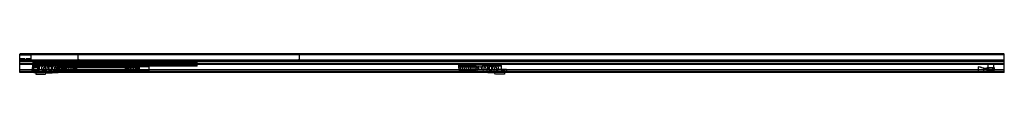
# Model space of a CAD drawing. Header units: millimetres. Extents: x 0 to 3400, y -5 to 64.
import ezdxf

# ---------------------------------------------------------------- set-up
doc = ezdxf.new("R2010")
doc.units = ezdxf.units.MM
doc.header["$LTSCALE"] = 10
doc.linetypes.add('ALLCAD_Strich', pattern=[0.2, 0.15, -0.05])
doc.layers.add('BESCH_KONT_sich_schn_ansi_2d', color=40, linetype='Continuous')

msp = doc.modelspace()

# ---------------------------------------------------------------- linework, layer by layer
at = {"layer": 'BESCH_KONT_sich_schn_ansi_2d', "linetype": 'ALLCAD_Strich', "extrusion": (0, 1, -2.22045e-16)}
for p, q in [((3400, 64.5), (0, 64.5)), ((0, 42.7), (0, 64.5)), ((3400, 61.5), (0, 61.5)), ((40, 60), (0, 60)), ((3400, 42.7), (0, 42.7)), ((0, 42), (0, 42.7)), ((40, 42.5), (0, 42.5)), ((3400, 42), (0, 42)), ((0, 2), (0, 42)), ((40, 41), (0, 41)), ((3400, 40.9), (0, 40.9)), ((3400, 40.2), (0, 40.2)), ((3400, 40), (0, 40)), ((40, 40), (0, 40)), ((3400, 38.5), (0, 38.5)), ((10, 47.5), (2.5, 47.5)), ((2.5, 42.5), (2.5, 47.5)), ((7, 41), (7, 47.5)), ((17.5, 47.5), (10, 47.5)), ((13, 41), (13, 47.5)), ((17.5, 42.5), (17.5, 47.5)), ((30, 47.5), (22.5, 47.5)), ((22.5, 42.5), (22.5, 47.5)), ((27, 41), (27, 47.5)), ((37.5, 47.5), (30, 47.5)), ((33, 41), (33, 47.5)), ((37.5, 42.5), (37.5, 47.5)), ((40, 40), (40, 60)), ((40, 41), (40, 41)), ((40, 41), (40, 41)), ((40, 41), (40, 41)), ((40, 41), (40, 41)), ((40, 41), (40, 41)), ((40, 41), (40, 41)), ((40, 41), (40, 41)), ((40, 41), (40, 41)), ((40, 41), (40, 41)), ((40, 41), (40, 41)), ((40, 41), (40, 41)), ((40, 41), (40, 41)), ((40, 41), (40, 41)), ((40, 41), (40, 41)), ((40, 41), (40, 41)), ((40, 41), (40, 41)), ((40, 41), (40, 41)), ((40, 41), (40, 41)), ((40, 41), (40, 41)), ((40, 41), (40, 41)), ((40, 41), (40, 41)), ((40, 41), (40, 41)), ((40, 41), (40, 41)), ((40, 41), (40, 41)), ((40, 41), (40, 41)), ((40, 41), (40, 41)), ((40, 41), (40, 41)), ((40, 41), (40, 41)), ((40, 41), (40, 41)), ((40, 41), (40, 41)), ((40, 41), (40, 41)), ((40, 41), (40, 41)), ((40, 41), (40, 41)), ((40, 41), (40, 41)), ((613, 36.4), (47, 36.4)), ((47, 30.4), (47, 36.4)), ((613, 35.9), (47, 35.9)), ((64.5, 36.4), (64.5, 31.9)), ((67.5, 36.4), (67.5, 31.9)), ((134.5, 36.4), (134.5, 31.9)), ((137.5, 36.4), (137.5, 31.9)), ((202, 45), (202, 61.5)), ((966, 61.5), (202, 61.5)), ((202, 45), (205, 45)), ((204.5, 36.4), (204.5, 31.9)), ((205, 45), (205, 45)), ((205, 45), (205, 45)), ((205, 45), (205, 45)), ((205, 45), (205, 45)), ((205, 45), (205, 45)), ((205, 45), (205, 45)), ((205, 45), (205, 45)), ((205, 45), (205, 45)), ((205, 45), (205, 45)), ((205, 45), (205, 45)), ((205, 45), (205, 45)), ((205, 45), (205, 45)), ((205, 45), (205, 45)), ((205, 45), (205, 45)), ((205, 45), (205, 45)), ((205, 45), (205, 45)), ((205, 45), (205, 45)), ((205, 45), (205, 45)), ((205, 45), (205, 45)), ((205, 45), (205, 45)), ((205, 45), (205, 45)), ((205, 45), (205, 45)), ((205, 45), (205, 45)), ((205, 45), (205, 45)), ((205, 45), (205, 45)), ((205, 45), (205, 45)), ((205, 45), (205, 45)), ((205, 45), (205, 45)), ((205, 45), (205, 45)), ((205, 45), (205, 45)), ((205, 45), (205, 40)), ((963, 40), (205, 40)), ((207.5, 36.4), (207.5, 31.9)), ((310.5, 36.4), (310.5, 31.9)), ((313.5, 36.4), (313.5, 31.9)), ((380.5, 36.4), (380.5, 31.9)), ((383.5, 36.4), (383.5, 31.9)), ((450.5, 36.4), (450.5, 31.9)), ((453.5, 36.4), (453.5, 31.9)), ((520.5, 36.4), (520.5, 31.9)), ((523.5, 36.4), (523.5, 31.9)), ((590.5, 36.4), (590.5, 31.9)), ((593.5, 36.4), (593.5, 31.9)), ((613, 30.4), (613, 36.4)), ((963, 40), (963, 45)), ((963, 45), (966, 45)), ((966, 45), (966, 61.5)), ((3400, 42.7), (3400, 64.5)), ((3400, 42), (3400, 42.7)), ((3400, 2), (3400, 42)), ((0, 32), (0, 32)), ((0, 32), (0, 32)), ((0, 32), (0, 32)), ((0, 32), (0, 32)), ((0, 32), (0, 32)), ((0, 32), (0, 32)), ((0, 32), (0, 32)), ((0, 32), (0, 32)), ((0, 32), (0, 32)), ((0, 32), (0, 32)), ((0, 32), (0, 32)), ((0, 32), (0, 32)), ((0, 32), (0, 32)), ((0, 32), (0, 32)), ((0, 32), (0, 32)), ((0, 32), (0, 32)), ((0, 32), (0, 32)), ((0, 32), (0, 32)), ((0, 32), (0, 32)), ((0, 32), (0, 32)), ((0, 32), (0, 32)), ((0, 32), (0, 32)), ((0, 32), (0, 32)), ((0, 32), (0, 32)), ((0, 32), (0, 32)), ((0, 32), (0, 32)), ((0, 32), (0, 32)), ((0, 32), (0, 32)), ((0, 32), (0, 32)), ((0, 32), (0, 32)), ((0, 32), (0, 32)), ((3400, 32), (0, 32)), ((3400, 29.5), (0, 29.5)), ((3400, 28), (0, 28)), ((3400, 9), (0, 9)), ((3400, 4), (0, 4)), ((3400, 2.5), (0, 2.5)), ((3400, 2), (0, 2)), ((0, 0), (0, 2)), ((3400, 0), (0, 0)), ((45.5, 18), (43, 18)), ((43, 18), (43, 8.5)), ((43, 8.5), (47.3, 8.5)), ((43, 5), (43, 8.5)), ((43, 8), (45, 8)), ((43, 6.5), (45, 6.5)), ((43, 5), (43, 5)), ((43, 5), (43, 5)), ((43, 5), (43, 5)), ((43, 5), (43, 5)), ((43, 5), (43, 5)), ((43, 5), (43, 5)), ((43, 5), (43, 5)), ((43, 5), (43, 5)), ((43, 5), (43, 5)), ((43, 5), (43, 5)), ((43, 5), (43, 5)), ((43, 5), (43, 5)), ((43, 5), (43, 5)), ((43, 5), (43, 5)), ((43, 5), (43, 5)), ((43, 5), (43, 5)), ((43, 5), (43, 5)), ((43, 5), (43, 5)), ((43, 5), (43, 5)), ((43, 5), (43, 5)), ((43, 5), (43, 5)), ((43, 5), (43, 5)), ((43, 5), (43, 5)), ((43, 5), (43, 5)), ((43, 5), (43, 5)), ((43, 5), (43, 5)), ((43, 5), (43, 5)), ((43, 5), (43, 5)), ((43, 5), (43, 5)), ((43, 5), (43, 5)), ((43, 0), (43, 5)), ((43, 5), (67, 5)), ((45, 3), (43, 3)), ((45, 3), (43, 3)), ((45, 8.5), (45, 16)), ((45, 16), (45.5, 16)), ((45, 6.5), (45, 8.5)), ((47.3, 6.5), (45, 6.5)), ((45, 6.5), (45, 3)), ((45, 6.5), (45, 3)), ((45.3, 14.5), (47.3, 14.5)), ((45.3, 6.5), (45.3, 14.5)), ((45.5, 16), (45.5, 29)), ((64.5, 29), (45.5, 29)), ((64.5, 18), (45.5, 18)), ((64.5, 16), (45.5, 16)), ((613, 31.9), (47, 31.9)), ((613, 31.4), (47, 31.4)), ((613, 30.9), (47, 30.9)), ((613, 30.4), (47, 30.4)), ((47, 28.9), (47, 30.4)), ((613, 28.9), (47, 28.9)), ((47, 22.9), (47, 28.9)), ((47, 27.9), (47, 27.9)), ((47, 27.9), (47, 27.9)), ((47, 27.9), (47, 27.9)), ((47, 27.9), (47, 27.9)), ((47, 27.9), (47, 27.9)), ((47, 27.9), (47, 27.9)), ((47, 27.9), (47, 27.9)), ((47, 27.9), (47, 27.9)), ((47, 27.9), (47, 27.9)), ((47, 27.9), (613, 27.9)), ((47, 27.9), (47, 27.9)), ((47, 27.9), (47, 27.9)), ((47, 27.9), (47, 27.9)), ((47, 27.9), (47, 27.9)), ((47, 27.9), (47, 27.9)), ((47, 27.9), (47, 27.9)), ((47, 27.9), (47, 27.9)), ((47, 27.9), (47, 27.9)), ((47, 27.9), (47, 27.9)), ((47, 27.9), (47, 27.9)), ((47, 27.9), (47, 27.9)), ((47, 27.9), (47, 27.9)), ((47, 27.9), (47, 27.9)), ((47, 27.9), (47, 27.9)), ((47, 27.9), (47, 27.9)), ((47, 27.9), (47, 27.9)), ((47, 27.9), (47, 27.9)), ((47, 27.9), (47, 27.9)), ((47, 27.9), (47, 27.9)), ((47, 27.9), (47, 27.9)), ((47, 27.9), (47, 27.9)), ((47, 23.9), (613, 23.9)), ((613, 22.9), (47, 22.9)), ((47, 22.4), (47, 22.9)), ((151, 22.4), (47, 22.4)), ((47.3, 14.5), (47.3, 8.5)), ((47.3, 6.5), (47.3, 8.5)), ((47.3, 8.5), (47.3, 6.5)), ((47.3, 8.5), (62.8, 8.5)), ((47.3, 6.5), (62.8, 6.5)), ((62.8, 6.5), (47.3, 6.5)), ((49.1, 0.9), (49.1, 10.9)), ((49.1, 10.9), (85.1, 10.9)), ((49.1, 0.9), (85.1, 0.9)), ((50, 0), (50, 6.5)), ((52.5, 6.5), (52.5, 8.5)), ((52.8, 16), (52.8, 18)), ((53.3, 6.5), (53.3, 8.5)), ((67.6, 8.4), (55.6, 8.4)), ((55.6, 8.4), (55.6, 0)), ((55.6, 0.9), (85.1, 0.9)), ((55.6, 0), (55.6, -5.1)), ((56.8, 6.5), (56.8, 8.5)), ((57.3, 16), (57.3, 18)), ((57.5, 6.5), (57.5, 8.5)), ((60, 0), (60, 6.5)), ((62.8, 14.5), (64.8, 14.5)), ((62.8, 8.5), (62.8, 14.5)), ((62.8, 8.5), (67, 8.5)), ((62.8, 8.5), (62.8, 6.5)), ((62.8, 6.5), (62.8, 8.5)), ((65, 6.5), (62.8, 6.5)), ((64.5, 29), (64.5, 30.9)), ((64.5, 16), (64.5, 29)), ((67, 18), (64.5, 18)), ((64.5, 16), (65, 16)), ((64.8, 14.5), (64.8, 6.5)), ((65, 16), (65, 8.5)), ((65, 6.5), (65, 8.5)), ((65, 8), (67, 8)), ((65, 6.5), (67, 6.5)), ((65, 3), (65, 6.5)), ((65, 3), (65, 6.5)), ((67, 3), (65, 3)), ((67, 3), (65, 3)), ((67, 8.5), (67, 18)), ((67, 5), (67, 8.5)), ((67, 0), (67, 5)), ((67.5, 27.9), (67.5, 30.9)), ((67.6, 21.9), (67.6, 22.9)), ((67.6, 21.9), (67.6, 8.4)), ((150.6, 21.9), (67.6, 21.9)), ((67.6, 10.9), (85.1, 10.9)), ((67.6, 8.4), (67.6, 8.4)), ((67.6, 8.4), (67.6, 8.4)), ((67.6, 8.4), (67.6, 8.4)), ((67.6, 8.4), (67.6, 8.4)), ((67.6, 8.4), (67.6, 8.4)), ((67.6, 8.4), (67.6, 8.4)), ((67.6, 8.4), (67.6, 8.4)), ((67.6, 8.4), (67.6, 8.4)), ((67.6, 8.4), (67.6, 8.4)), ((67.6, 8.4), (67.6, 8.4)), ((67.6, 8.4), (67.6, 8.4)), ((67.6, 8.4), (67.6, 8.4)), ((67.6, 8.4), (67.6, 8.4)), ((67.6, 8.4), (67.6, 8.4)), ((67.6, 8.4), (67.6, 8.4)), ((67.6, 8.4), (67.6, 8.4)), ((67.6, 8.4), (67.6, 8.4)), ((67.7, 23.9), (130.6, 23.9)), ((72.6, 27.9), (130.6, 27.9)), ((85.1, 0.9), (85.1, 10.9)), ((85.1, 0.9), (85.1, 10.9)), ((101, 27.9), (101, 19.6)), ((101, 19.6), (101, 10.2)), ((101, 10.2), (101, -0.6)), ((103.6, 21.9), (103.6, 23.9)), ((106.4, 23.9), (106.4, 21.9)), ((106.6, -0.6), (117.2, 0)), ((109, 27.9), (109, 19.8)), ((109, 19.8), (109, 10)), ((109, 10), (109, -0.5)), ((117.2, 0), (145.9, 1.6)), ((413.6, 27.9), (130.6, 27.9)), ((130.6, 23.9), (130.6, 27.9)), ((130.6, 27.9), (130.6, 23.9)), ((413.6, 26.9), (130.6, 26.9)), ((130.6, 18.4), (130.6, 23.9)), ((413.6, 23.9), (130.6, 23.9)), ((130.6, 0.8), (130.6, 23.9)), ((134.3, 18.4), (130.6, 18.4)), ((133.7, 17.6), (130.6, 17.6)), ((413.6, 10.6), (130.6, 10.6)), ((413.6, 9.9), (130.6, 9.9)), ((130.6, 7.9), (130.6, 9.9)), ((413.6, 7.9), (130.6, 7.9)), ((134.5, 27.9), (134.5, 30.9)), ((144.3, 18.4), (136.9, 18.4)), ((137.5, 27.9), (137.5, 30.9)), ((143.7, 17.6), (137.5, 17.6)), ((413.6, 18.4), (146.9, 18.4)), ((413.6, 17.6), (147.5, 17.6)), ((150.6, 23.9), (150.6, 21.9)), ((150.6, 19.4), (150.6, 21.9)), ((150.6, 19.4), (195.6, 19.4)), ((150.6, 8.9), (150.6, 19.4)), ((195.6, 8.9), (150.6, 8.9)), ((150.6, 6.6), (150.6, 8.9)), ((151, 22.4), (151, 21.9)), ((447, 22.4), (151, 22.4)), ((151, 21.9), (151, 19.4)), ((447, 21.9), (151, 21.9)), ((447, 20.4), (151, 20.4)), ((151, 19.4), (151, 8.9)), ((151, 8.9), (151, 0)), ((151, 7.9), (447, 7.9)), ((151, 6.9), (447, 6.9)), ((447, 5.4), (151, 5.4)), ((447, 1.4), (151, 1.4)), ((151, 0), (151, -0.1)), ((447, 19.4), (195.6, 19.4)), ((195.6, 19.4), (195.6, 8.9)), ((195.6, 19.4), (195.6, 19.4)), ((195.6, 19.4), (195.6, 19.4)), ((195.6, 19.4), (195.6, 19.4)), ((195.6, 19.4), (195.6, 19.4)), ((195.6, 19.4), (195.6, 19.4)), ((195.6, 19.4), (195.6, 19.4)), ((195.6, 19.4), (195.6, 19.4)), ((195.6, 19.4), (195.6, 19.4)), ((195.6, 19.4), (195.6, 19.4)), ((195.6, 19.4), (195.6, 19.4)), ((195.6, 19.4), (195.6, 19.4)), ((195.6, 19.4), (195.6, 19.4)), ((195.6, 19.4), (195.6, 19.4)), ((195.6, 19.4), (195.6, 19.4)), ((195.6, 19.4), (195.6, 19.4)), ((195.6, 19.4), (195.6, 19.4)), ((195.6, 19.4), (195.6, 19.4)), ((195.6, 19.4), (195.6, 19.4)), ((195.6, 19.4), (195.6, 19.4)), ((195.6, 19.4), (195.6, 19.4)), ((195.6, 19.4), (195.6, 19.4)), ((195.6, 19.4), (195.6, 19.4)), ((195.6, 19.4), (195.6, 19.4)), ((447, 8.9), (195.6, 8.9)), ((204.5, 27.9), (204.5, 30.9)), ((204.5, 5.4), (204.5, 7.9)), ((207.5, 27.9), (207.5, 30.9)), ((207.5, 5.4), (207.5, 7.9)), ((310.5, 27.9), (310.5, 30.9)), ((310.5, 5.4), (310.5, 7.9)), ((313.5, 27.9), (313.5, 30.9)), ((313.5, 5.4), (313.5, 7.9)), ((365.6, 19.4), (410.6, 19.4)), ((365.6, 8.9), (365.6, 19.4)), ((410.6, 8.9), (365.6, 8.9)), ((380.5, 27.9), (380.5, 30.9)), ((380.5, 5.4), (380.5, 7.9)), ((383.5, 27.9), (383.5, 30.9)), ((383.5, 5.4), (383.5, 7.9)), ((410.6, 19.4), (410.6, 8.9)), ((410.6, 19.4), (410.6, 19.4)), ((410.6, 19.4), (410.6, 19.4)), ((410.6, 19.4), (410.6, 19.4)), ((410.6, 19.4), (410.6, 19.4)), ((410.6, 19.4), (410.6, 19.4)), ((410.6, 19.4), (410.6, 19.4)), ((410.6, 19.4), (410.6, 19.4)), ((410.6, 19.4), (410.6, 19.4)), ((410.6, 19.4), (410.6, 19.4)), ((410.6, 19.4), (410.6, 19.4)), ((410.6, 19.4), (410.6, 19.4)), ((410.6, 19.4), (410.6, 19.4)), ((410.6, 19.4), (410.6, 19.4)), ((410.6, 19.4), (410.6, 19.4)), ((410.6, 19.4), (410.6, 19.4)), ((410.6, 19.4), (410.6, 19.4)), ((410.6, 19.4), (410.6, 19.4)), ((410.6, 19.4), (410.6, 19.4)), ((410.6, 19.4), (410.6, 19.4)), ((410.6, 19.4), (410.6, 19.4)), ((410.6, 19.4), (410.6, 19.4)), ((410.6, 19.4), (410.6, 19.4)), ((410.6, 19.4), (410.6, 19.4)), ((413.6, 23.9), (413.6, 27.9)), ((413.6, 18.4), (413.6, 23.9)), ((413.6, 17.6), (413.6, 18.4)), ((413.6, 10.6), (413.6, 17.6)), ((413.6, 9.9), (413.6, 10.6)), ((413.6, 7.9), (413.6, 9.9)), ((613, 22.4), (447, 22.4)), ((447, 21.9), (447, 22.4)), ((447, 19.4), (447, 21.9)), ((447, 8.9), (447, 19.4)), ((447, 0), (447, 8.9)), ((447, -0.1), (447, 0)), ((450.5, 27.9), (450.5, 30.9)), ((453.5, 27.9), (453.5, 30.9)), ((520.5, 27.9), (520.5, 30.9)), ((523.5, 27.9), (523.5, 30.9)), ((590.5, 27.9), (590.5, 30.9)), ((593.5, 27.9), (593.5, 30.9)), ((613, 28.9), (613, 30.4)), ((613, 22.9), (613, 28.9)), ((613, 22.4), (613, 22.9)), ((1515.4, 27.9), (1515.4, 23.9)), ((1515.4, 27.9), (1575.4, 27.9)), ((1515.4, 23.9), (1515.4, 21.9)), ((1515.4, 23.9), (1575.4, 23.9)), ((1515.4, 21.9), (1515.4, 18.4)), ((1515.4, 21.9), (1575.4, 21.9)), ((1530, 18.4), (1515.4, 18.4)), ((1515.4, 18.4), (1515.4, 16.6)), ((1515.4, 16.6), (1518.4, 6.6)), ((1518.4, 6.6), (1572.4, 6.6)), ((1557, 18.4), (1533.8, 18.4)), ((1575.4, 18.4), (1560.8, 18.4)), ((1575.4, 16.6), (1572.4, 6.6)), ((1575.4, 27.9), (1575.4, 23.9)), ((1575.4, 23.9), (1575.4, 21.9)), ((1575.4, 21.9), (1575.4, 21.9)), ((1575.4, 21.9), (1575.4, 21.9)), ((1575.4, 21.9), (1575.4, 21.9)), ((1575.4, 21.9), (1575.4, 21.9)), ((1575.4, 21.9), (1575.4, 21.9)), ((1575.4, 21.9), (1575.4, 21.9)), ((1575.4, 21.9), (1575.4, 21.9)), ((1575.4, 21.9), (1575.4, 21.9)), ((1575.4, 21.9), (1575.4, 21.9)), ((1575.4, 21.9), (1575.4, 21.9)), ((1575.4, 21.9), (1575.4, 21.9)), ((1575.4, 21.9), (1575.4, 21.9)), ((1575.4, 21.9), (1575.4, 21.9)), ((1575.4, 21.9), (1575.4, 21.9)), ((1575.4, 21.9), (1575.4, 21.9)), ((1575.4, 21.9), (1575.4, 21.9)), ((1575.4, 21.9), (1575.4, 21.9)), ((1575.4, 21.9), (1575.4, 21.9)), ((1575.4, 21.9), (1575.4, 21.9)), ((1575.4, 21.9), (1575.4, 21.9)), ((1575.4, 21.9), (1575.4, 21.9)), ((1575.4, 21.9), (1575.4, 21.9)), ((1575.4, 21.9), (1575.4, 21.9)), ((1575.4, 21.9), (1575.4, 18.4)), ((1575.4, 18.4), (1575.4, 16.6)), ((1579.4, 23.9), (1599.4, 23.9)), ((1579.4, 21.9), (1579.4, 23.9)), ((1579.4, 21.9), (1579.4, 21.9)), ((1579.4, 21.9), (1579.4, 21.9)), ((1579.4, 21.9), (1579.4, 21.9)), ((1579.4, 21.9), (1579.4, 21.9)), ((1579.4, 21.9), (1579.4, 21.9)), ((1579.4, 21.9), (1579.4, 21.9)), ((1579.4, 21.9), (1579.4, 21.9)), ((1579.4, 21.9), (1579.4, 21.9)), ((1579.4, 21.9), (1579.4, 21.9)), ((1579.4, 21.9), (1579.4, 21.9)), ((1579.4, 21.9), (1579.4, 21.9)), ((1579.4, 21.9), (1579.4, 21.9)), ((1579.4, 21.9), (1579.4, 21.9)), ((1579.4, 21.9), (1579.4, 21.9)), ((1579.4, 21.9), (1579.4, 21.9)), ((1579.4, 21.9), (1579.4, 21.9)), ((1579.4, 21.9), (1579.4, 21.9)), ((1579.4, 21.9), (1579.4, 21.9)), ((1579.4, 21.9), (1579.4, 21.9)), ((1579.4, 21.9), (1579.4, 21.9)), ((1579.4, 21.9), (1579.4, 21.9)), ((1579.4, 21.9), (1579.4, 21.9)), ((1579.4, 21.9), (1579.4, 21.9)), ((1579.4, 21.9), (1579.4, 21.9)), ((1579.4, 21.9), (1579.4, 21.9)), ((1662.4, 21.9), (1579.4, 21.9)), ((1579.4, 6.6), (1579.4, 21.9)), ((1612.8, 0), (1584.1, 1.6)), ((1599.4, 23.9), (1599.4, 27.9)), ((1599.4, 27.9), (1657.4, 27.9)), ((1599.4, 23.9), (1662.3, 23.9)), ((1623.4, -0.6), (1612.8, 0)), ((1621, 27.9), (1621, 19.8)), ((1621, 19.8), (1621, 10)), ((1621, 10), (1621, -0.5)), ((1623.6, 21.9), (1623.6, 23.9)), ((1626.4, 23.9), (1626.4, 21.9)), ((1629, 27.9), (1629, 19.6)), ((1629, 19.6), (1629, 10.2)), ((1629, 10.2), (1629, -0.6)), ((1644.9, 10.9), (1644.9, 5.9)), ((1662.4, 10.9), (1644.9, 10.9)), ((1644.9, 10.9), (1644.9, 5.9)), ((1680.9, 10.9), (1644.9, 10.9)), ((1644.9, 5.9), (1644.9, 0.9)), ((1644.9, 5.9), (1644.9, 0.9)), ((1674.4, 0.9), (1644.9, 0.9)), ((1680.9, 0.9), (1644.9, 0.9)), ((1662.4, 22.9), (1662.4, 21.9)), ((1662.4, 21.9), (1662.4, 8.4)), ((1662.4, 8.4), (1674.4, 8.4)), ((1674.4, 8.4), (1674.4, 0)), ((1674.4, 0), (1674.4, -5.1)), ((1680.9, 10.9), (1680.9, 5.9)), ((1680.9, 5.9), (1680.9, 0.9)), ((3311, 0), (3311, 20)), ((3329, 15), (3311, 20)), ((3329, 5), (3311, 0)), ((3329, 5), (3329, 15)), ((3329, 15), (3341, 15)), ((3329, 5), (3341, 5)), ((3341, 8.5), (3341, 18)), ((3341, 18), (3343.5, 18)), ((3341, 8.5), (3345.2, 8.5)), ((3341, 5), (3341, 8.5)), ((3341, 8), (3343, 8)), ((3341, 6.5), (3343, 6.5)), ((3341, 5), (3365, 5)), ((3341, 0), (3341, 5)), ((3343, 3), (3341, 3)), ((3343, 3), (3341, 3)), ((3343, 16), (3343, 8.5)), ((3343.5, 16), (3343, 16)), ((3343, 6.5), (3343, 8.5)), ((3343, 6.5), (3343, 3)), ((3345.2, 6.5), (3343, 6.5)), ((3343, 6.5), (3343, 3)), ((3343.2, 14.5), (3345.2, 14.5)), ((3343.2, 6.5), (3343.2, 14.5)), ((3343.5, 29), (3343.5, 16)), ((3343.5, 29), (3362.5, 29)), ((3343.5, 18), (3362.5, 18)), ((3343.5, 16), (3362.5, 16)), ((3345.2, 14.5), (3345.2, 8.5)), ((3345.2, 8.5), (3345.2, 6.5)), ((3360.8, 8.5), (3345.2, 8.5)), ((3345.2, 6.5), (3345.2, 8.5)), ((3345.2, 6.5), (3360.8, 6.5)), ((3345.2, 6.5), (3360.8, 6.5)), ((3348, 0), (3348, 6.5)), ((3350.5, 6.5), (3350.5, 8.5)), ((3350.8, 16), (3350.8, 18)), ((3351.2, 6.5), (3351.2, 8.5)), ((3354.8, 6.5), (3354.8, 8.5)), ((3355.2, 16), (3355.2, 18)), ((3355.5, 6.5), (3355.5, 8.5)), ((3358, 0), (3358, 6.5)), ((3360.8, 14.5), (3362.8, 14.5)), ((3360.8, 8.5), (3360.8, 14.5)), ((3360.8, 6.5), (3360.8, 8.5)), ((3360.8, 8.5), (3365, 8.5)), ((3360.8, 8.5), (3360.8, 6.5)), ((3363, 6.5), (3360.8, 6.5)), ((3362.5, 29), (3362.5, 16)), ((3362.5, 18), (3365, 18)), ((3363, 16), (3362.5, 16)), ((3362.8, 14.5), (3362.8, 6.5)), ((3363, 8.5), (3363, 16)), ((3363, 6.5), (3363, 8.5)), ((3363, 8), (3365, 8)), ((3363, 3), (3363, 6.5)), ((3363, 6.5), (3365, 6.5)), ((3363, 3), (3363, 6.5)), ((3365, 3), (3363, 3)), ((3365, 3), (3363, 3)), ((3365, 18), (3365, 8.5)), ((3365, 5), (3365, 8.5)), ((3365, 5), (3365, 5)), ((3365, 5), (3365, 5)), ((3365, 5), (3365, 5)), ((3365, 5), (3365, 5)), ((3365, 5), (3365, 5)), ((3365, 5), (3365, 5)), ((3365, 5), (3365, 5)), ((3365, 5), (3365, 5)), ((3365, 5), (3365, 5)), ((3365, 5), (3365, 5)), ((3365, 5), (3365, 5)), ((3365, 5), (3365, 5)), ((3365, 5), (3365, 5)), ((3365, 5), (3365, 5)), ((3365, 5), (3365, 5)), ((3365, 5), (3365, 5)), ((3365, 5), (3365, 5)), ((3365, 5), (3365, 5)), ((3365, 5), (3365, 5)), ((3365, 5), (3365, 5)), ((3365, 5), (3365, 5)), ((3365, 0), (3365, 5)), ((3365, 5), (3365, 5)), ((3365, 5), (3365, 5)), ((3365, 5), (3365, 5)), ((3365, 5), (3365, 5)), ((3365, 5), (3365, 5)), ((3365, 5), (3365, 5)), ((3365, 5), (3365, 5)), ((3365, 5), (3365, 5)), ((3365, 5), (3365, 5)), ((3365, 5), (3365, 5)), ((3365, 5), (3365, 5)), ((3400, 0), (3400, 2)), ((55.6, -5.1), (88.6, -5.1)), ((88.6, -5.1), (92.1, -0.6)), ((92.1, -0.6), (106.6, -0.6)), ((447, -0.1), (151, -0.1)), ((1637.9, -0.6), (1623.4, -0.6)), ((1641.4, -5.1), (1637.9, -0.6)), ((1674.4, -5.1), (1641.4, -5.1))]:
    msp.add_line(p, q, dxfattribs=at)
at = {"layer": 'BESCH_KONT_sich_schn_ansi_2d', "linetype": 'ALLCAD_Strich'}
for centre, radius in [((86.6, 14.9), 10.5), ((86.6, 14.9), 4), ((123.6, 14.9), 10.5), ((123.6, 14.9), 4), ((157.6, 14.9), 2), ((173.1, 14.9), 10.5), ((173.1, 14.9), 4), ((173.1, 14.9), 4), ((188.6, 14.9), 2), ((372.6, 14.9), 2), ((388.1, 14.9), 10.5), ((388.1, 14.9), 4), ((388.1, 14.9), 4), ((403.6, 14.9), 2)]:
    msp.add_circle(centre, radius, dxfattribs=at)
at = {"layer": 'BESCH_KONT_sich_schn_ansi_2d', "linetype": 'ALLCAD_Strich', "extrusion": (0, -2.22045e-16, -1)}
for centre, radius in [((-86.6, 14.9), 4), ((-105.1, 14.9), 6.25), ((-105.1, 14.9), 6.25), ((-123.6, 14.9), 4), ((-135.6, 16.9), 3), ((-135.6, 16.9), 2), ((-135.6, 16.9), 2), ((-145.6, 16.9), 3), ((-145.6, 16.9), 2), ((-145.6, 16.9), 2), ((-157.6, 14.9), 4), ((-188.6, 14.9), 4), ((-372.6, 14.9), 4), ((-403.6, 14.9), 4), ((-1531.9, 14.9), 10.5), ((-1531.9, 14.9), 4), ((-1531.9, 14.9), 4), ((-1558.9, 14.9), 10.5), ((-1558.9, 14.9), 4), ((-1558.9, 14.9), 4), ((-1584.4, 16.9), 2), ((-1594.4, 16.9), 2), ((-1606.4, 14.9), 10.5), ((-1606.4, 14.9), 4), ((-1606.4, 14.9), 4), ((-1624.9, 14.9), 6.25), ((-1624.9, 14.9), 6.25), ((-1643.4, 14.9), 10.5), ((-1643.4, 14.9), 4), ((-1643.4, 14.9), 4)]:
    msp.add_circle(centre, radius, dxfattribs=at)
for centre, radius, start, end in [((-72.6, 22.9), 5, 0, 11.537), ((-72.6, 22.9), 5, 11.537, 90), ((-195.6, 19.4), 0.00093, 90, 180), ((-195.6, 19.4), 0.00093, 180, 270), ((-195.6, 19.4), 0.00116, 90, 180), ((-195.6, 19.4), 0.00116, 180, 270), ((-195.6, 19.4), 0.00271, 0, 90), ((-195.6, 19.4), 0.00271, 270, 0), ((-195.6, 19.4), 0.00116, 90, 180), ((-195.6, 19.4), 0.00116, 180, 270), ((-195.6, 19.4), 0.00271, 0, 90), ((-195.6, 19.4), 0.00271, 270, 0), ((-410.6, 19.4), 0.00093, 90, 180), ((-410.6, 19.4), 0.00093, 180, 270), ((-410.6, 19.4), 0.00116, 90, 180), ((-410.6, 19.4), 0.00116, 180, 270), ((-410.6, 19.4), 0.00271, 0, 90), ((-410.6, 19.4), 0.00271, 270, 0), ((-410.6, 19.4), 0.00116, 90, 180), ((-410.6, 19.4), 0.00116, 180, 270), ((-410.6, 19.4), 0.00271, 0, 90), ((-410.6, 19.4), 0.00271, 270, 0), ((-1575.4, 21.9), 0.00093, 270, 0), ((-1575.4, 21.9), 0.00093, 360, 90), ((-1575.4, 21.9), 0.00116, 0, 90), ((-1575.4, 21.9), 0.00116, 270, 360), ((-1575.4, 21.9), 0.00116, 90, 180), ((-1575.4, 21.9), 0.00116, 180, 270), ((-1575.4, 21.9), 0.00116, 0, 90), ((-1575.4, 21.9), 0.00116, 270, 360), ((-1575.4, 21.9), 0.00116, 90, 180), ((-1575.4, 21.9), 0.00116, 180, 270), ((-1579.4, 21.9), 0.00093, 90, 180), ((-1579.4, 21.9), 0.00093, 180, 270), ((-1579.4, 21.9), 0.00116, 90, 180), ((-1579.4, 21.9), 0.00116, 180, 270), ((-1579.4, 21.9), 0.00271, 0, 90), ((-1579.4, 21.9), 0.00271, 270, 360), ((-1579.4, 21.9), 0.00116, 90, 180), ((-1579.4, 21.9), 0.00116, 180, 270), ((-1579.4, 21.9), 0.00271, 0, 90), ((-1579.4, 21.9), 0.00271, 270, 360), ((-1584.4, 6.6), 5, 273.2519, 0), ((-1657.4, 22.9), 5, 90, 168.463), ((-1657.4, 22.9), 5, 168.463, 180)]:
    msp.add_arc(centre, radius, start, end, dxfattribs=at)
at = {"layer": 'BESCH_KONT_sich_schn_ansi_2d', "linetype": 'ALLCAD_Strich'}
for centre, radius, start, end in [((145.6, 6.6), 5, 273.2519, 0), ((195.6, 19.4), 0.00217, 270, 0), ((195.6, 19.4), 0.00217, 360, 90), ((195.6, 19.4), 0.00271, 270, 0), ((195.6, 19.4), 0.00271, 0, 90), ((195.6, 19.4), 0.00116, 180, 270), ((195.6, 19.4), 0.00116, 90, 180), ((195.6, 19.4), 0.00271, 270, 0), ((195.6, 19.4), 0.00271, 0, 90), ((195.6, 19.4), 0.00116, 180, 270), ((195.6, 19.4), 0.00116, 90, 180), ((410.6, 19.4), 0.00217, 270, 0), ((410.6, 19.4), 0.00217, 360, 90), ((410.6, 19.4), 0.00271, 270, 0), ((410.6, 19.4), 0.00271, 0, 90), ((410.6, 19.4), 0.00116, 180, 270), ((410.6, 19.4), 0.00116, 90, 180), ((410.6, 19.4), 0.00271, 270, 0), ((410.6, 19.4), 0.00271, 0, 90), ((410.6, 19.4), 0.00116, 180, 270), ((410.6, 19.4), 0.00116, 90, 180), ((1575.4, 21.9), 0.00217, 90, 180), ((1575.4, 21.9), 0.00217, 180, 270), ((1575.4, 21.9), 0.00271, 0, 90), ((1575.4, 21.9), 0.00271, 90, 180), ((1575.4, 21.9), 0.00271, 180, 270), ((1575.4, 21.9), 0.00271, 270, 360), ((1575.4, 21.9), 0.00271, 0, 90), ((1575.4, 21.9), 0.00271, 90, 180), ((1575.4, 21.9), 0.00271, 180, 270), ((1575.4, 21.9), 0.00271, 270, 360), ((1579.4, 21.9), 0.00217, 270, 0), ((1579.4, 21.9), 0.00217, 360, 90), ((1579.4, 21.9), 0.00271, 270, 360), ((1579.4, 21.9), 0.00271, 0, 90), ((1579.4, 21.9), 0.00116, 180, 270), ((1579.4, 21.9), 0.00116, 90, 180), ((1579.4, 21.9), 0.00271, 270, 360), ((1579.4, 21.9), 0.00271, 0, 90), ((1579.4, 21.9), 0.00116, 180, 270), ((1579.4, 21.9), 0.00116, 90, 180)]:
    msp.add_arc(centre, radius, start, end, dxfattribs=at)

doc.saveas('drawing.dxf')
